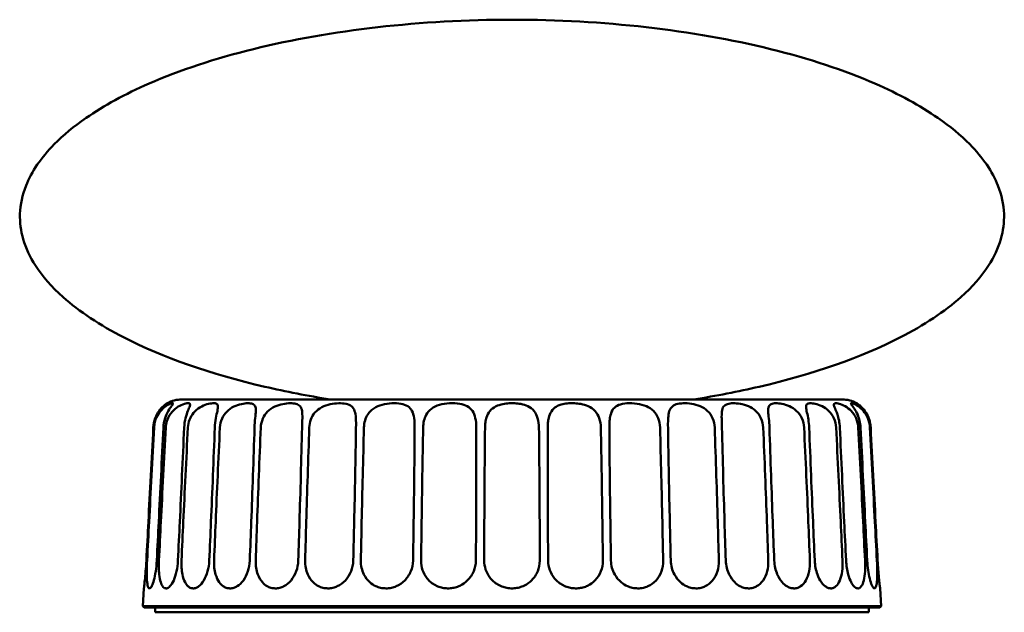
# Model space of a CAD drawing. Header units: millimetres. Extents: x 342 to 858, y 352 to 1052.
# Tile 4 of 7: x 651 to 851, y 650 to 770. Entities that reach past the tile are written whole.
import ezdxf

# ---------------------------------------------------------------- set-up
doc = ezdxf.new("R2010")
doc.units = ezdxf.units.MM
doc.header["$LTSCALE"] = 4
doc.layers.add('Visibile (ISO)', color=7, linetype='Continuous', lineweight=50)

msp = doc.modelspace()

# ---------------------------------------------------------------- linework, layer by layer
at = {"layer": 'Visibile (ISO)'}
for p, q in [((818.472, 693.1255), (684.2618, 693.1255)), ((676.5558, 654.7311), (676.3669, 651.1255)), ((826.1779, 654.7311), (826.3669, 651.1255)), ((826.3669, 651.1255), (676.3669, 651.1255)), ((676.3669, 651.1255), (676.3669, 651.1254)), ((676.3669, 651.1254), (826.3669, 651.1254)), ((676.6103, 650.8755), (676.3669, 651.1254)), ((826.1234, 650.8755), (676.6103, 650.8755)), ((678.8669, 650.8755), (678.8669, 649.8755)), ((823.8669, 650.8755), (823.8669, 649.8755)), ((826.1234, 650.8755), (826.3669, 651.1254)), ((826.3669, 651.1255), (826.3669, 651.1254)), ((678.8669, 649.8755), (823.8669, 649.8755)), ((738.8669, 649.8755), (738.8669, 649.8655)), ((739.8669, 649.8655), (738.8669, 649.8655)), ((762.8669, 649.8655), (739.8669, 649.8655)), ((763.8669, 649.8655), (762.8669, 649.8655)), ((763.8669, 649.8655), (763.8669, 649.8755))]:
    msp.add_line(p, q, dxfattribs=at)
for centre, start, end in [((684.2618, 687.1255), 90, 119.353672), ((818.472, 687.1255), 60.646328, 90)]:
    msp.add_arc(centre, 6, start, end, dxfattribs=at)
for points, knots in [([(751.3669, 770.2995), (732.9384, 770.2995), (714.5382, 768.2115), (691.0135, 762.4052), (683.8457, 760.0337), (672.7307, 755.1794), (668.4218, 752.8297), (662.3239, 748.6113), (660.1689, 746.8274), (655.6783, 742.2782), (653.7459, 739.4493), (651.8482, 734.6672), (651.4374, 732.7423), (651.3201, 729.1076), (651.5389, 727.3981), (652.5543, 723.8883), (653.3895, 722.0898), (655.9394, 718.1298), (657.8177, 715.9854), (663.4208, 710.9921), (667.5909, 708.2234), (680.3651, 701.6746), (690.1448, 698.2639), (705.4259, 694.7159), (709.8691, 693.8529), (714.4469, 693.1255)], [-4.71238898, -4.71238898, -4.71238898, -4.71238898, -4.15953531, -4.15953531, -3.88310847, -3.88310847, -3.66583402, -3.66583402, -3.51764696, -3.51764696, -3.29901094, -3.29901094, -3.15449553, -3.15449553, -3.02638366, -3.02638366, -2.88950352, -2.88950352, -2.71969563, -2.71969563, -2.47901225, -2.47901225, -2.09671832, -2.09671832, -1.94894429, -1.94894429, -1.94894429, -1.94894429]), ([(751.3669, 770.2995), (769.7953, 770.2995), (788.1955, 768.2115), (811.7202, 762.4052), (818.8881, 760.0337), (830.0031, 755.1794), (834.312, 752.8297), (840.4098, 748.6113), (842.5649, 746.8274), (847.0555, 742.2782), (848.9879, 739.4493), (850.8856, 734.6672), (851.2964, 732.7423), (851.4136, 729.1076), (851.1949, 727.3981), (850.1795, 723.8883), (849.3443, 722.0898), (846.7944, 718.1298), (844.9161, 715.9854), (839.313, 710.9921), (835.1429, 708.2234), (822.3686, 701.6746), (812.589, 698.2639), (797.3078, 694.7159), (792.8647, 693.8529), (788.2869, 693.1255)], [-4.71238898, -4.71238898, -4.71238898, -4.71238898, -4.15953531, -4.15953531, -3.88310847, -3.88310847, -3.66583402, -3.66583402, -3.51764696, -3.51764696, -3.29901094, -3.29901094, -3.15449553, -3.15449553, -3.02638366, -3.02638366, -2.88950352, -2.88950352, -2.71969563, -2.71969563, -2.47901225, -2.47901225, -2.09671832, -2.09671832, -1.94894429, -1.94894429, -1.94894429, -1.94894429]), ([(681.3205, 692.3552), (681.3206, 692.3552), (681.3156, 692.352), (681.2756, 692.3272), (681.2009, 692.2812), (680.9462, 692.1056), (680.7489, 691.9619), (680.2442, 691.5098), (679.9373, 691.191), (679.3416, 690.3599), (679.0704, 689.871), (678.6455, 688.7318), (678.5092, 688.0914), (678.4755, 687.4395)], [-0.907714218, -0.907714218, -0.907714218, -0.907714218, -0.862323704, -0.862323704, -0.727076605, -0.727076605, -0.56398682, -0.56398682, -0.379025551, -0.379025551, -0.195842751, -0.195842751, 0, 0, 0, 0]), ([(678.6318, 687.4395), (678.651, 687.8018), (678.7051, 688.1615), (678.8811, 688.8665), (679.0035, 689.2094), (679.384, 690.0227), (679.6737, 690.4565), (680.327, 691.2089), (680.6756, 691.5054), (681.324, 691.9547), (681.6123, 692.1038), (682.0187, 692.2754), (682.1602, 692.3199), (682.3607, 692.3601), (682.4262, 692.3599), (682.4983, 692.3187), (682.4981, 692.2735), (682.4133, 692.1034), (682.3037, 691.9598), (681.9704, 691.5082), (681.7412, 691.1895), (681.2717, 690.3587), (681.0461, 689.87), (680.6858, 688.7313), (680.5657, 688.0911), (680.5339, 687.4395)], [-1.8148305, -1.8148305, -1.8148305, -1.8148305, -1.70582978, -1.70582978, -1.59521395, -1.59521395, -1.4282978, -1.4282978, -1.25593622, -1.25593622, -1.08803688, -1.08803688, -0.96359989, -0.96359989, -0.850701, -0.850701, -0.72599263, -0.72599263, -0.56366537, -0.56366537, -0.37889563, -0.37889563, -0.19583476, -0.19583476, -0.00006691, -0.00006691, -0.00006691, -0.00006691]), ([(680.9982, 687.4395), (681.0215, 687.8822), (681.1006, 688.3209), (681.3658, 689.1637), (681.5505, 689.5634), (682.0853, 690.4232), (682.4589, 690.8405), (683.3032, 691.5503), (683.7526, 691.8107), (684.6121, 692.192), (685.0005, 692.2958), (685.6022, 692.3782), (685.807, 692.3529), (685.986, 692.1558), (685.973, 691.9933), (685.7995, 691.4927), (685.6608, 691.1857), (685.3388, 690.3762), (685.1644, 689.8879), (684.8759, 688.7439), (684.7738, 688.0976), (684.7445, 687.4395)], [-1.81513427, -1.81513427, -1.81513427, -1.81513427, -1.68192187, -1.68192187, -1.54865666, -1.54865666, -1.3705852, -1.3705852, -1.17845865, -1.17845865, -0.97184286, -0.97184286, -0.7584052, -0.7584052, -0.55814934, -0.55814934, -0.38138958, -0.38138958, -0.19777643, -0.19777643, -0.00006691, -0.00006691, -0.00006691, -0.00006691]), ([(685.5027, 687.4395), (685.53, 687.9785), (685.6431, 688.5107), (686.0368, 689.5214), (686.3158, 689.9892), (687.0394, 690.8519), (687.4787, 691.2154), (688.4338, 691.8023), (688.926, 692.0039), (689.8315, 692.2716), (690.2362, 692.3372), (690.9029, 692.3669), (691.1634, 692.3308), (691.5147, 692.1371), (691.6041, 691.9808), (691.633, 691.4967), (691.5775, 691.1834), (691.4001, 690.362), (691.2838, 689.8722), (691.0824, 688.7317), (691.0048, 688.0914), (690.9794, 687.4395)], [-1.81515938, -1.81515938, -1.81515938, -1.81515938, -1.65309169, -1.65309169, -1.4888435, -1.4888435, -1.30920122, -1.30920122, -1.12065377, -1.12065377, -0.93390773, -0.93390773, -0.74662512, -0.74662512, -0.56006478, -0.56006478, -0.37950436, -0.37950436, -0.19590025, -0.19590025, -0.00006691, -0.00006691, -0.00006691, -0.00006691]), ([(692.0085, 687.4395), (692.0377, 688.0612), (692.1814, 688.6728), (692.6729, 689.7618), (692.9983, 690.2327), (693.8272, 691.071), (694.3181, 691.4078), (695.3539, 691.921), (695.8743, 692.0888), (696.8352, 692.3015), (697.2717, 692.3502), (698.0315, 692.3594), (698.3542, 692.3199), (698.8699, 692.1312), (699.0546, 691.9787), (699.2788, 691.5037), (699.3123, 691.1878), (699.2888, 690.3615), (699.2336, 689.8718), (699.1225, 688.7317), (699.0701, 688.0913), (699.0491, 687.4395)], [-1.81529285, -1.81529285, -1.81529285, -1.81529285, -1.62847172, -1.62847172, -1.45608067, -1.45608067, -1.27241756, -1.27241756, -1.09059326, -1.09059326, -0.91641836, -0.91641836, -0.74246367, -0.74246367, -0.56214262, -0.56214262, -0.3794155, -0.3794155, -0.19588737, -0.19588737, -0.00006691, -0.00006691, -0.00006691, -0.00006691]), ([(700.3178, 687.4395), (700.344, 688.0626), (700.482, 688.6757), (700.9641, 689.7654), (701.2855, 690.2359), (702.1208, 691.0736), (702.6231, 691.4099), (703.7092, 691.9223), (704.2673, 692.0897), (705.3285, 692.3018), (705.8258, 692.3503), (706.7263, 692.3593), (707.1288, 692.3198), (707.8181, 692.1311), (708.096, 691.9787), (708.5059, 691.5038), (708.6278, 691.1879), (708.7599, 690.3615), (708.7676, 689.8718), (708.75, 688.7317), (708.7244, 688.0913), (708.7085, 687.4395)], [-1.8152937, -1.8152937, -1.8152937, -1.8152937, -1.62803801, -1.62803801, -1.45567248, -1.45567248, -1.27198333, -1.27198333, -1.09024962, -1.09024962, -0.91622529, -0.91622529, -0.74242069, -0.74242069, -0.56216694, -0.56216694, -0.37941438, -0.37941438, -0.19588722, -0.19588722, -0.00006691, -0.00006691, -0.00006691, -0.00006691]), ([(710.1783, 687.4395), (710.1979, 687.9885), (710.2994, 688.5303), (710.6759, 689.5581), (710.9499, 690.0323), (711.6948, 690.8942), (712.1603, 691.252), (713.2397, 691.8251), (713.831, 692.0204), (715.0159, 692.2777), (715.5982, 692.34), (716.6882, 692.3656), (717.1943, 692.3288), (718.0799, 692.1359), (718.4536, 691.9803), (719.0391, 691.498), (719.2431, 691.1842), (719.5255, 690.3619), (719.5959, 689.8721), (719.6725, 688.7317), (719.6744, 688.0913), (719.6641, 687.4395)], [-1.81517609, -1.81517609, -1.81517609, -1.81517609, -1.65013098, -1.65013098, -1.4825545, -1.4825545, -1.3026055, -1.3026055, -1.11512467, -1.11512467, -0.93060009, -0.93060009, -0.74580055, -0.74580055, -0.56044026, -0.56044026, -0.37948931, -0.37948931, -0.19589789, -0.19589789, -0.00006691, -0.00006691, -0.00006691, -0.00006691]), ([(721.2902, 687.4395), (721.3037, 687.9152), (721.3732, 688.386), (721.6318, 689.287), (721.8199, 689.7111), (722.3833, 690.5739), (722.7808, 690.9729), (723.7807, 691.646), (724.3685, 691.8879), (725.6376, 692.2265), (726.3024, 692.3148), (727.6005, 692.3745), (728.2298, 692.344), (729.3348, 692.146), (729.8092, 691.9848), (730.5606, 691.4887), (730.8368, 691.1784), (731.2585, 690.3625), (731.3895, 689.8725), (731.5579, 688.7318), (731.5874, 688.0914), (731.5829, 687.4395)], [-1.81511105, -1.81511105, -1.81511105, -1.81511105, -1.6719999, -1.6719999, -1.52831253, -1.52831253, -1.35006784, -1.35006784, -1.15626794, -1.15626794, -0.95625139, -0.95625139, -0.75257913, -0.75257913, -0.55770185, -0.55770185, -0.37958652, -0.37958652, -0.19591521, -0.19591521, -0.00006691, -0.00006691, -0.00006691, -0.00006691]), ([(733.316, 687.4395), (733.3251, 687.891), (733.3781, 688.3382), (733.5798, 689.1958), (733.7275, 689.6015), (734.194, 690.464), (734.5426, 690.8779), (735.4524, 691.5791), (736.0014, 691.8344), (737.2622, 692.2072), (737.9618, 692.3065), (739.377, 692.3775), (740.0878, 692.3455), (741.3129, 692.1359), (741.8337, 691.9769), (742.7039, 691.4913), (743.0455, 691.1847), (743.5961, 690.3759), (743.7852, 689.8876), (744.0442, 688.7437), (744.1013, 688.0975), (744.1028, 687.4395)], [-1.81548809, -1.81548809, -1.81548809, -1.81548809, -1.67958592, -1.67958592, -1.54374026, -1.54374026, -1.36485039, -1.36485039, -1.17186411, -1.17186411, -0.96242263, -0.96242263, -0.74660014, -0.74660014, -0.55775544, -0.55775544, -0.38135816, -0.38135816, -0.19773782, -0.19773782, -0.00006691, -0.00006691, -0.00006691, -0.00006691]), ([(745.8902, 687.4395), (745.8943, 687.7882), (745.9198, 688.1347), (746.0187, 688.8143), (746.0924, 689.1455), (746.3541, 689.9549), (746.5792, 690.396), (747.1992, 691.162), (747.5842, 691.4654), (748.4925, 691.9321), (748.9974, 692.0884), (749.9377, 692.2693), (750.3538, 692.3165), (751.1567, 692.3599), (751.5424, 692.3605), (752.3434, 692.3197), (752.7578, 692.2744), (753.672, 692.1035), (754.1565, 691.9599), (755.094, 691.5084), (755.5126, 691.1896), (756.1843, 690.3588), (756.4217, 689.8701), (756.7551, 688.7313), (756.836, 688.0911), (756.8435, 687.4395)], [-1.81487271, -1.81487271, -1.81487271, -1.81487271, -1.70994388, -1.70994388, -1.60360851, -1.60360851, -1.43626495, -1.43626495, -1.26428623, -1.26428623, -1.09370463, -1.09370463, -0.9669269, -0.9669269, -0.85208779, -0.85208779, -0.72602898, -0.72602898, -0.56371448, -0.56371448, -0.37891385, -0.37891385, -0.19583626, -0.19583626, -0.00006691, -0.00006691, -0.00006691, -0.00006691]), ([(758.6309, 687.4395), (758.6317, 687.7709), (758.6471, 688.1003), (758.7114, 688.7474), (758.7605, 689.0636), (758.9466, 689.8675), (759.1173, 690.3178), (759.6155, 691.1011), (759.9351, 691.4132), (760.732, 691.9022), (761.1953, 692.0681), (762.0886, 692.2611), (762.493, 692.3118), (763.2876, 692.3595), (763.6752, 692.3612), (764.4893, 692.3211), (764.9159, 692.2755), (765.8651, 692.1037), (766.3766, 691.9601), (767.3876, 691.5086), (767.8532, 691.1899), (768.6182, 690.3589), (768.8991, 689.8701), (769.3012, 688.7313), (769.4045, 688.0911), (769.4178, 687.4395)], [-1.81493057, -1.81493057, -1.81493057, -1.81493057, -1.71520804, -1.71520804, -1.61431251, -1.61431251, -1.44637423, -1.44637423, -1.27486445, -1.27486445, -1.10097218, -1.10097218, -0.97124201, -0.97124201, -0.85392272, -0.85392272, -0.72612622, -0.72612622, -0.5637742, -0.5637742, -0.37893701, -0.37893701, -0.1958382, -0.1958382, -0.00006691, -0.00006691, -0.00006691, -0.00006691]), ([(771.1509, 687.4395), (771.1478, 687.8838), (771.1613, 688.3239), (771.233, 689.1694), (771.2911, 689.5703), (771.5063, 690.4303), (771.6859, 690.8466), (772.2344, 691.5549), (772.602, 691.8145), (773.5431, 692.1937), (774.1133, 692.2967), (775.3797, 692.3781), (776.0753, 692.3525), (777.4296, 692.1555), (778.0793, 691.9931), (779.2168, 691.493), (779.6926, 691.1858), (780.5151, 690.3762), (780.8341, 689.8879), (781.2999, 688.744), (781.4248, 688.0976), (781.4436, 687.4395)], [-1.81513814, -1.81513814, -1.81513814, -1.81513814, -1.68146794, -1.68146794, -1.54772279, -1.54772279, -1.369657, -1.369657, -1.17740212, -1.17740212, -0.97111961, -0.97111961, -0.75819574, -0.75819574, -0.55822552, -0.55822552, -0.3813955, -0.3813955, -0.19778381, -0.19778381, -0.00006691, -0.00006691, -0.00006691, -0.00006691]), ([(783.0697, 687.4395), (783.0611, 687.9808), (783.0616, 688.5152), (783.1069, 689.5298), (783.1523, 689.999), (783.3511, 690.8616), (783.5101, 691.2238), (784.007, 691.8076), (784.341, 692.0077), (785.1643, 692.273), (785.6436, 692.3378), (786.7, 692.3666), (787.2759, 692.3303), (788.456, 692.1369), (789.0528, 691.9806), (790.1746, 691.497), (790.6778, 691.1836), (791.5495, 690.362), (791.8919, 689.8722), (792.3939, 688.7317), (792.5321, 688.0914), (792.5555, 687.4395)], [-1.81516275, -1.81516275, -1.81516275, -1.81516275, -1.65241482, -1.65241482, -1.48740893, -1.48740893, -1.30769868, -1.30769868, -1.11938885, -1.11938885, -0.93314733, -0.93314733, -0.74643413, -0.74643413, -0.56015045, -0.56015045, -0.37950097, -0.37950097, -0.19589971, -0.19589971, -0.00006691, -0.00006691, -0.00006691, -0.00006691]), ([(794.0252, 687.4395), (794.01, 688.0612), (793.9863, 688.6728), (793.9665, 689.7618), (793.9698, 690.2327), (794.0747, 691.071), (794.1814, 691.4078), (794.5616, 691.921), (794.8258, 692.0888), (795.4923, 692.3015), (795.8838, 692.3502), (796.7662, 692.3594), (797.2562, 692.3199), (798.3042, 692.1312), (798.8579, 691.9787), (799.9469, 691.5037), (800.4585, 691.1878), (801.3526, 690.3615), (801.7097, 689.8718), (802.2389, 688.7317), (802.3885, 688.0913), (802.4159, 687.4395)], [-1.81529285, -1.81529285, -1.81529285, -1.81529285, -1.62847172, -1.62847172, -1.45608067, -1.45608067, -1.27241756, -1.27241756, -1.09059326, -1.09059326, -0.91641836, -0.91641836, -0.74246367, -0.74246367, -0.56214262, -0.56214262, -0.3794155, -0.3794155, -0.19588737, -0.19588737, -0.00006691, -0.00006691, -0.00006691, -0.00006691]), ([(803.6846, 687.4395), (803.6646, 688.0626), (803.616, 688.6757), (803.511, 689.7654), (803.4579, 690.2359), (803.4176, 691.0736), (803.4377, 691.4099), (803.633, 691.9223), (803.803, 692.0897), (804.2927, 692.3018), (804.6025, 692.3503), (805.3391, 692.3593), (805.7653, 692.3198), (806.7073, 692.1311), (807.2203, 691.9787), (808.2537, 691.5038), (808.7518, 691.1879), (809.6364, 690.3615), (809.9978, 689.8718), (810.5382, 688.7317), (810.6946, 688.0913), (810.7252, 687.4395)], [-1.8152937, -1.8152937, -1.8152937, -1.8152937, -1.62803801, -1.62803801, -1.45567248, -1.45567248, -1.27198333, -1.27198333, -1.09024962, -1.09024962, -0.91622529, -0.91622529, -0.74242069, -0.74242069, -0.56216694, -0.56216694, -0.37941438, -0.37941438, -0.19588722, -0.19588722, -0.00006691, -0.00006691, -0.00006691, -0.00006691]), ([(811.7544, 687.4395), (811.733, 687.9885), (811.6751, 688.5303), (811.5124, 689.5581), (811.4089, 690.0323), (811.2173, 690.8942), (811.137, 691.252), (811.0968, 691.8251), (811.1445, 692.0204), (811.4119, 692.2777), (811.6266, 692.34), (812.2081, 692.3656), (812.5744, 692.3288), (813.4155, 692.1359), (813.8855, 691.9803), (814.8408, 691.498), (815.3052, 691.1842), (816.1495, 690.3619), (816.5042, 689.8721), (817.0395, 688.7317), (817.1981, 688.0913), (817.231, 687.4395)], [-1.81517609, -1.81517609, -1.81517609, -1.81517609, -1.65013098, -1.65013098, -1.4825545, -1.4825545, -1.3026055, -1.3026055, -1.11512467, -1.11512467, -0.93060009, -0.93060009, -0.74580055, -0.74580055, -0.56044026, -0.56044026, -0.37948931, -0.37948931, -0.19589789, -0.19589789, -0.00006691, -0.00006691, -0.00006691, -0.00006691]), ([(817.9893, 687.4395), (817.968, 687.9152), (817.9094, 688.386), (817.7319, 689.287), (817.6141, 689.7111), (817.3259, 690.5739), (817.1568, 690.9729), (816.8772, 691.646), (816.7832, 691.8879), (816.7688, 692.2265), (816.8549, 692.3148), (817.2252, 692.3745), (817.5124, 692.344), (818.2291, 692.146), (818.647, 691.9848), (819.5025, 691.4887), (819.9175, 691.1784), (820.6941, 690.3625), (821.0314, 689.8725), (821.5455, 688.7318), (821.7013, 688.0914), (821.7355, 687.4395)], [-1.81511105, -1.81511105, -1.81511105, -1.81511105, -1.6719999, -1.6719999, -1.52831253, -1.52831253, -1.35006784, -1.35006784, -1.15626794, -1.15626794, -0.95625139, -0.95625139, -0.75257913, -0.75257913, -0.55770185, -0.55770185, -0.37958652, -0.37958652, -0.19591521, -0.19591521, -0.00006691, -0.00006691, -0.00006691, -0.00006691]), ([(822.1999, 687.4395), (822.1778, 687.891), (822.1139, 688.3382), (821.9133, 689.1958), (821.7779, 689.6015), (821.4143, 690.464), (821.1787, 690.8779), (820.7219, 691.5791), (820.5188, 691.8344), (820.253, 692.2072), (820.2093, 692.3065), (820.3433, 692.3775), (820.5275, 692.3455), (821.0591, 692.1359), (821.3796, 691.9769), (822.0767, 691.4913), (822.4338, 691.1847), (823.1232, 690.3759), (823.4337, 689.8876), (823.9163, 688.7437), (824.0671, 688.0975), (824.1019, 687.4395)], [-1.81548809, -1.81548809, -1.81548809, -1.81548809, -1.67958592, -1.67958592, -1.54374026, -1.54374026, -1.36485039, -1.36485039, -1.17186411, -1.17186411, -0.96242263, -0.96242263, -0.74660014, -0.74660014, -0.55775544, -0.55775544, -0.38135816, -0.38135816, -0.19773782, -0.19773782, -0.00006691, -0.00006691, -0.00006691, -0.00006691]), ([(824.2583, 687.4395), (824.2403, 687.7882), (824.1932, 688.1347), (824.0436, 688.8143), (823.9406, 689.1455), (823.6166, 689.9549), (823.3663, 690.396), (822.8172, 691.162), (822.5318, 691.4654), (822.024, 691.9321), (821.8116, 692.0884), (821.5508, 692.2693), (821.4752, 692.3165), (821.4217, 692.3499), (821.4132, 692.3552), (821.4132, 692.3552)], [-1.81487271, -1.81487271, -1.81487271, -1.81487271, -1.709943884, -1.709943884, -1.603608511, -1.603608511, -1.436264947, -1.436264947, -1.264286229, -1.264286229, -1.093704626, -1.093704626, -0.966926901, -0.966926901, -0.90778377, -0.90778377, -0.90778377, -0.90778377]), ([(678.4755, 687.4395), (678.14, 680.9492), (677.7901, 674.2212), (677.3496, 665.7906), (677.2082, 663.0912), (677.0652, 660.3669)], [0.95069243, 0.95069243, 0.95069243, 0.95069243, 2.73845273, 2.73845273, 3.48335182, 3.48335182, 3.48335182, 3.48335182]), ([(677.214, 660.3669), (677.3553, 663.0912), (677.4957, 665.7906), (677.9354, 674.2212), (678.2885, 680.9491), (678.6318, 687.4395)], [0.93585557, 0.93585557, 0.93585557, 0.93585557, 1.68075466, 1.68075466, 3.46851839, 3.46851839, 3.46851839, 3.46851839]), ([(680.5339, 687.4395), (680.2164, 680.9491), (679.8805, 674.2212), (679.4525, 665.7906), (679.3145, 663.0912), (679.1741, 660.3669)], [0.95102767, 0.95102767, 0.95102767, 0.95102767, 2.73879139, 2.73879139, 3.48369048, 3.48369048, 3.48369048, 3.48369048]), ([(679.6159, 660.3669), (679.7511, 663.0912), (679.8863, 665.7906), (680.3118, 674.2212), (680.6574, 680.9491), (680.9982, 687.4395)], [0.93585557, 0.93585557, 0.93585557, 0.93585557, 1.68075466, 1.68075466, 3.46851839, 3.46851839, 3.46851839, 3.46851839]), ([(684.7445, 687.4395), (684.4547, 680.9491), (684.143, 674.2212), (683.7404, 665.7906), (683.61, 663.0912), (683.4765, 660.3669)], [0.95102767, 0.95102767, 0.95102767, 0.95102767, 2.73879139, 2.73879139, 3.48369048, 3.48369048, 3.48369048, 3.48369048]), ([(684.1978, 660.3669), (684.3229, 663.0912), (684.4488, 665.7906), (684.8471, 674.2212), (685.1749, 680.9491), (685.5027, 687.4395)], [0.93585557, 0.93585557, 0.93585557, 0.93585557, 1.68075466, 1.68075466, 3.46851839, 3.46851839, 3.46851839, 3.46851839]), ([(690.9794, 687.4395), (690.7262, 680.9491), (690.448, 674.2212), (690.0832, 665.7906), (689.9643, 663.0912), (689.8417, 660.3669)], [0.95102767, 0.95102767, 0.95102767, 0.95102767, 2.73879139, 2.73879139, 3.48369048, 3.48369048, 3.48369048, 3.48369048]), ([(690.8207, 660.3669), (690.9319, 663.0912), (691.0446, 665.7906), (691.4037, 674.2212), (691.7035, 680.9491), (692.0085, 687.4395)], [0.93585557, 0.93585557, 0.93585557, 0.93585557, 1.68075466, 1.68075466, 3.46851839, 3.46851839, 3.46851839, 3.46851839]), ([(699.0491, 687.4395), (698.8401, 680.9491), (698.604, 674.2212), (698.2881, 665.7906), (698.1843, 663.0912), (698.0763, 660.3669)], [0.95102767, 0.95102767, 0.95102767, 0.95102767, 2.73879139, 2.73879139, 3.48369048, 3.48369048, 3.48369048, 3.48369048]), ([(699.2833, 660.3669), (699.3771, 663.0912), (699.4733, 665.7906), (699.7822, 674.2212), (700.045, 680.9491), (700.3178, 687.4395)], [0.93585557, 0.93585557, 0.93585557, 0.93585557, 1.68075466, 1.68075466, 3.46851839, 3.46851839, 3.46851839, 3.46851839]), ([(708.7085, 687.4395), (708.5501, 680.9491), (708.3632, 674.2212), (708.1057, 665.7906), (708.0202, 663.0912), (707.9301, 660.3669)], [0.95102767, 0.95102767, 0.95102767, 0.95102767, 2.73879139, 2.73879139, 3.48369048, 3.48369048, 3.48369048, 3.48369048]), ([(709.3283, 660.3669), (709.402, 663.0912), (709.4787, 665.7906), (709.728, 674.2212), (709.9459, 680.9491), (710.1783, 687.4395)], [0.93585557, 0.93585557, 0.93585557, 0.93585557, 1.68075466, 1.68075466, 3.46851839, 3.46851839, 3.46851839, 3.46851839]), ([(719.6641, 687.4395), (719.561, 680.9491), (719.429, 674.2212), (719.2377, 665.7906), (719.1731, 663.0912), (719.1038, 660.3669)], [0.95102767, 0.95102767, 0.95102767, 0.95102767, 2.73879139, 2.73879139, 3.48369048, 3.48369048, 3.48369048, 3.48369048]), ([(720.6507, 660.3669), (720.702, 663.0912), (720.7569, 665.7906), (720.9391, 674.2212), (721.1053, 680.9491), (721.2902, 687.4395)], [0.93585557, 0.93585557, 0.93585557, 0.93585557, 1.68075466, 1.68075466, 3.46851839, 3.46851839, 3.46851839, 3.46851839]), ([(731.5829, 687.4395), (731.5383, 680.9491), (731.4652, 674.2212), (731.3461, 665.7906), (731.3043, 663.0912), (731.2577, 660.3669)], [0.95102767, 0.95102767, 0.95102767, 0.95102767, 2.73879139, 2.73879139, 3.48369048, 3.48369048, 3.48369048, 3.48369048]), ([(732.9064, 660.3669), (732.9337, 663.0912), (732.9651, 665.7906), (733.0746, 674.2212), (733.1842, 680.9491), (733.316, 687.4395)], [0.93585557, 0.93585557, 0.93585557, 0.93585557, 1.68075466, 1.68075466, 3.46851839, 3.46851839, 3.46851839, 3.46851839]), ([(744.1028, 687.4395), (744.1181, 680.9491), (744.1062, 674.2212), (744.0627, 665.7906), (744.045, 663.0912), (744.0226, 660.3669)], [0.95102767, 0.95102767, 0.95102767, 0.95102767, 2.73879139, 2.73879139, 3.48369048, 3.48369048, 3.48369048, 3.48369048]), ([(745.723, 660.3669), (745.7255, 663.0912), (745.7325, 665.7906), (745.766, 674.2212), (745.8156, 680.9491), (745.8902, 687.4395)], [0.93585557, 0.93585557, 0.93585557, 0.93585557, 1.68075466, 1.68075466, 3.46851839, 3.46851839, 3.46851839, 3.46851839]), ([(756.8435, 687.4395), (756.9182, 680.9491), (756.9677, 674.2212), (757.0013, 665.7906), (757.0082, 663.0912), (757.0107, 660.3669)], [0.95102767, 0.95102767, 0.95102767, 0.95102767, 2.73879139, 2.73879139, 3.48369048, 3.48369048, 3.48369048, 3.48369048]), ([(758.7111, 660.3669), (758.6887, 663.0912), (758.6711, 665.7906), (758.6276, 674.2212), (758.6156, 680.9491), (758.6309, 687.4395)], [0.93585557, 0.93585557, 0.93585557, 0.93585557, 1.68075466, 1.68075466, 3.46851839, 3.46851839, 3.46851839, 3.46851839]), ([(769.4178, 687.4395), (769.5495, 680.9491), (769.6591, 674.2212), (769.7686, 665.7906), (769.8001, 663.0912), (769.8273, 660.3669)], [0.95102767, 0.95102767, 0.95102767, 0.95102767, 2.73879139, 2.73879139, 3.48369048, 3.48369048, 3.48369048, 3.48369048]), ([(771.476, 660.3669), (771.4295, 663.0912), (771.3877, 665.7906), (771.2685, 674.2212), (771.1955, 680.9491), (771.1509, 687.4395)], [0.93585557, 0.93585557, 0.93585557, 0.93585557, 1.68075466, 1.68075466, 3.46851839, 3.46851839, 3.46851839, 3.46851839]), ([(781.4436, 687.4395), (781.6284, 680.9491), (781.7947, 674.2212), (781.9769, 665.7906), (782.0318, 663.0912), (782.083, 660.3669)], [0.95102767, 0.95102767, 0.95102767, 0.95102767, 2.73879139, 2.73879139, 3.48369048, 3.48369048, 3.48369048, 3.48369048]), ([(783.63, 660.3669), (783.5606, 663.0912), (783.496, 665.7906), (783.3048, 674.2212), (783.1728, 680.9491), (783.0697, 687.4395)], [0.93585557, 0.93585557, 0.93585557, 0.93585557, 1.68075466, 1.68075466, 3.46851839, 3.46851839, 3.46851839, 3.46851839]), ([(792.5555, 687.4395), (792.7879, 680.9491), (793.0057, 674.2212), (793.255, 665.7906), (793.3318, 663.0912), (793.4054, 660.3669)], [0.95102767, 0.95102767, 0.95102767, 0.95102767, 2.73879139, 2.73879139, 3.48369048, 3.48369048, 3.48369048, 3.48369048]), ([(794.8036, 660.3669), (794.7136, 663.0912), (794.6281, 665.7906), (794.3706, 674.2212), (794.1837, 680.9491), (794.0252, 687.4395)], [0.93585557, 0.93585557, 0.93585557, 0.93585557, 1.68075466, 1.68075466, 3.46851839, 3.46851839, 3.46851839, 3.46851839]), ([(802.4159, 687.4395), (802.6888, 680.9491), (802.9516, 674.2212), (803.2605, 665.7906), (803.3567, 663.0912), (803.4505, 660.3669)], [0.95102767, 0.95102767, 0.95102767, 0.95102767, 2.73879139, 2.73879139, 3.48369048, 3.48369048, 3.48369048, 3.48369048]), ([(804.6574, 660.3669), (804.5495, 663.0912), (804.4457, 665.7906), (804.1298, 674.2212), (803.8936, 680.9491), (803.6846, 687.4395)], [0.93585557, 0.93585557, 0.93585557, 0.93585557, 1.68075466, 1.68075466, 3.46851839, 3.46851839, 3.46851839, 3.46851839]), ([(810.7252, 687.4395), (811.0302, 680.9491), (811.3301, 674.2212), (811.6891, 665.7906), (811.8019, 663.0912), (811.913, 660.3669)], [0.95102767, 0.95102767, 0.95102767, 0.95102767, 2.73879139, 2.73879139, 3.48369048, 3.48369048, 3.48369048, 3.48369048]), ([(812.8921, 660.3669), (812.7695, 663.0912), (812.6505, 665.7906), (812.2858, 674.2212), (812.0076, 680.9491), (811.7544, 687.4395)], [0.93585557, 0.93585557, 0.93585557, 0.93585557, 1.68075466, 1.68075466, 3.46851839, 3.46851839, 3.46851839, 3.46851839]), ([(817.231, 687.4395), (817.5589, 680.9491), (817.8866, 674.2212), (818.2849, 665.7906), (818.4108, 663.0912), (818.5359, 660.3669)], [0.95102767, 0.95102767, 0.95102767, 0.95102767, 2.73879139, 2.73879139, 3.48369048, 3.48369048, 3.48369048, 3.48369048]), ([(819.2573, 660.3669), (819.1237, 663.0912), (818.9933, 665.7906), (818.5908, 674.2212), (818.279, 680.9491), (817.9893, 687.4395)], [0.93585557, 0.93585557, 0.93585557, 0.93585557, 1.68075466, 1.68075466, 3.46851839, 3.46851839, 3.46851839, 3.46851839]), ([(821.7355, 687.4395), (822.0763, 680.9491), (822.422, 674.2212), (822.8475, 665.7906), (822.9827, 663.0912), (823.1179, 660.3669)], [0.95102767, 0.95102767, 0.95102767, 0.95102767, 2.73879139, 2.73879139, 3.48369048, 3.48369048, 3.48369048, 3.48369048]), ([(823.5597, 660.3669), (823.4193, 663.0912), (823.2813, 665.7906), (822.8532, 674.2212), (822.5173, 680.9491), (822.1999, 687.4395)], [0.93585557, 0.93585557, 0.93585557, 0.93585557, 1.68075466, 1.68075466, 3.46851839, 3.46851839, 3.46851839, 3.46851839]), ([(824.1019, 687.4395), (824.4453, 680.9491), (824.7984, 674.2212), (825.2381, 665.7906), (825.3785, 663.0912), (825.5197, 660.3669)], [0.95102767, 0.95102767, 0.95102767, 0.95102767, 2.73879139, 2.73879139, 3.48369048, 3.48369048, 3.48369048, 3.48369048]), ([(825.6685, 660.3669), (825.5255, 663.0912), (825.3842, 665.7906), (824.9436, 674.2212), (824.5938, 680.9491), (824.2583, 687.4395)], [0.93585557, 0.93585557, 0.93585557, 0.93585557, 1.68075466, 1.68075466, 3.46851839, 3.46851839, 3.46851839, 3.46851839]), ([(677.0652, 660.3669), (677.0263, 659.6244), (676.9763, 658.889), (676.8648, 657.5182), (676.8045, 656.8954), (676.7035, 655.9426), (676.662, 655.5867), (676.6104, 655.1596), (676.5945, 655.0328), (676.5699, 654.8391), (676.5616, 654.7757), (676.5566, 654.7367), (676.5558, 654.7311), (676.5558, 654.7311)], [0, 0, 0, 0, 0.223043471, 0.223043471, 0.445880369, 0.445880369, 0.62831743, 0.62831743, 0.735236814, 0.735236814, 0.846856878, 0.846856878, 0.890881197, 0.890881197, 0.890881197, 0.890881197]), ([(679.1741, 660.3669), (679.1358, 659.6244), (679.0616, 658.8891), (678.8538, 657.5166), (678.7223, 656.8924), (678.45, 655.9141), (678.3153, 655.5426), (678.1097, 655.1224), (678.0387, 655.005), (677.9029, 654.8331), (677.8383, 654.7773), (677.7073, 654.7196), (677.6419, 654.7258), (677.5304, 654.8061), (677.4829, 654.8706), (677.3918, 655.0653), (677.3495, 655.2019), (677.2396, 655.7135), (677.1919, 656.1833), (677.1438, 657.2585), (677.139, 657.834), (677.1574, 659.0667), (677.1802, 659.7143), (677.214, 660.3669)], [0, 0, 0, 0, 0.22303222, 0.22303222, 0.44642262, 0.44642262, 0.63955501, 0.63955501, 0.74313514, 0.74313514, 0.84362223, 0.84362223, 0.9573885, 0.9573885, 1.05542354, 1.05542354, 1.16521734, 1.16521734, 1.38795341, 1.38795341, 1.58559738, 1.58559738, 1.78162861, 1.78162861, 1.78162861, 1.78162861]), ([(683.4765, 660.3669), (683.4401, 659.6245), (683.3439, 658.8893), (683.0454, 657.5127), (682.8453, 656.8851), (682.3819, 655.8408), (682.1248, 655.4317), (681.735, 655.0227), (681.6097, 654.922), (681.4085, 654.8082), (681.3321, 654.7765), (681.1911, 654.7391), (681.1263, 654.7307), (680.9988, 654.7316), (680.9361, 654.741), (680.8034, 654.7807), (680.734, 654.8141), (680.5555, 654.9353), (680.4508, 655.044), (680.216, 655.3856), (680.0952, 655.6492), (679.8517, 656.4095), (679.7478, 656.949), (679.6338, 657.9856), (679.6054, 658.4424), (679.5843, 659.3903), (679.5916, 659.8775), (679.6159, 660.3669)], [0, 0, 0, 0, 0.22300558, 0.22300558, 0.44774825, 0.44774825, 0.66865774, 0.66865774, 0.77234076, 0.77234076, 0.83660981, 0.83660981, 0.89247662, 0.89247662, 0.94850409, 0.94850409, 1.01365465, 1.01365465, 1.12176748, 1.12176748, 1.27531978, 1.27531978, 1.48646572, 1.48646572, 1.63412183, 1.63412183, 1.78109008, 1.78109008, 1.78109008, 1.78109008]), ([(689.8417, 660.3669), (689.8083, 659.6245), (689.693, 658.8893), (689.3134, 657.5127), (689.0518, 656.8851), (688.4306, 655.8408), (688.0796, 655.4317), (687.5354, 655.0227), (687.3588, 654.922), (687.0721, 654.8082), (686.9624, 654.7765), (686.7588, 654.7391), (686.6647, 654.7307), (686.4782, 654.7316), (686.3859, 654.741), (686.1893, 654.7807), (686.0856, 654.8141), (685.8167, 654.9353), (685.6567, 655.044), (685.2921, 655.3856), (685.0995, 655.6492), (684.7005, 656.4095), (684.5201, 656.949), (684.3061, 657.9856), (684.2456, 658.4424), (684.1803, 659.3903), (684.1754, 659.8775), (684.1978, 660.3669)], [0, 0, 0, 0, 0.22300558, 0.22300558, 0.44774825, 0.44774825, 0.66865774, 0.66865774, 0.77234076, 0.77234076, 0.83660981, 0.83660981, 0.89247662, 0.89247662, 0.94850409, 0.94850409, 1.01365465, 1.01365465, 1.12176748, 1.12176748, 1.27531978, 1.27531978, 1.48646572, 1.48646572, 1.63412183, 1.63412183, 1.78109008, 1.78109008, 1.78109008, 1.78109008]), ([(698.0763, 660.3669), (698.0469, 659.6245), (697.916, 658.8893), (697.467, 657.5127), (697.1517, 656.8851), (696.3917, 655.8408), (695.9574, 655.4317), (695.2753, 655.0227), (695.0528, 654.922), (694.6892, 654.8082), (694.5496, 654.7765), (694.2896, 654.7391), (694.1689, 654.7307), (693.9292, 654.7316), (693.8101, 654.741), (693.5556, 654.7807), (693.4208, 654.8141), (693.0697, 654.9353), (692.8592, 655.044), (692.3759, 655.3856), (692.1173, 655.6492), (691.5749, 656.4095), (691.3234, 656.949), (691.016, 657.9856), (690.9252, 658.4424), (690.8176, 659.3903), (690.8008, 659.8775), (690.8207, 660.3669)], [0, 0, 0, 0, 0.22300558, 0.22300558, 0.44774825, 0.44774825, 0.66865774, 0.66865774, 0.77234076, 0.77234076, 0.83660981, 0.83660981, 0.89247662, 0.89247662, 0.94850409, 0.94850409, 1.01365465, 1.01365465, 1.12176748, 1.12176748, 1.27531978, 1.27531978, 1.48646572, 1.48646572, 1.63412183, 1.63412183, 1.78109008, 1.78109008, 1.78109008, 1.78109008]), ([(707.9301, 660.3669), (707.9056, 659.6245), (707.7631, 658.8893), (707.2582, 657.5127), (706.899, 656.8851), (706.0232, 655.8408), (705.5187, 655.4317), (704.7195, 655.0227), (704.4578, 654.922), (704.0284, 654.8082), (703.8632, 654.7765), (703.5546, 654.7391), (703.4111, 654.7307), (703.1254, 654.7316), (702.9831, 654.741), (702.6784, 654.7807), (702.5166, 654.8141), (702.0939, 654.9353), (701.8393, 655.044), (701.2521, 655.3856), (700.9354, 655.6492), (700.2661, 656.4095), (699.9512, 656.949), (699.5596, 657.9856), (699.4414, 658.4424), (699.2947, 659.3903), (699.2664, 659.8775), (699.2833, 660.3669)], [0, 0, 0, 0, 0.22300558, 0.22300558, 0.44774825, 0.44774825, 0.66865774, 0.66865774, 0.77234076, 0.77234076, 0.83660981, 0.83660981, 0.89247662, 0.89247662, 0.94850409, 0.94850409, 1.01365465, 1.01365465, 1.12176748, 1.12176748, 1.27531978, 1.27531978, 1.48646572, 1.48646572, 1.63412183, 1.63412183, 1.78109008, 1.78109008, 1.78109008, 1.78109008]), ([(719.1038, 660.3669), (719.0849, 659.6245), (718.9351, 658.8893), (718.3897, 657.5127), (717.9973, 656.8851), (717.0324, 655.8408), (716.4732, 655.4317), (715.5811, 655.0227), (715.2881, 654.922), (714.806, 654.8082), (714.6202, 654.7765), (714.2724, 654.7391), (714.1105, 654.7307), (713.7874, 654.7316), (713.6262, 654.741), (713.2806, 654.7807), (713.0967, 654.8141), (712.6154, 654.9353), (712.3244, 655.044), (711.6509, 655.3856), (711.2858, 655.6492), (710.5099, 656.4095), (710.1412, 656.949), (709.6774, 657.9856), (709.5352, 658.4424), (709.354, 659.3903), (709.3151, 659.8775), (709.3283, 660.3669)], [0, 0, 0, 0, 0.22300558, 0.22300558, 0.44774825, 0.44774825, 0.66865774, 0.66865774, 0.77234076, 0.77234076, 0.83660981, 0.83660981, 0.89247662, 0.89247662, 0.94850409, 0.94850409, 1.01365465, 1.01365465, 1.12176748, 1.12176748, 1.27531978, 1.27531978, 1.48646572, 1.48646572, 1.63412183, 1.63412183, 1.78109008, 1.78109008, 1.78109008, 1.78109008]), ([(731.2577, 660.3669), (731.245, 659.6245), (731.0925, 658.8893), (730.5232, 657.5127), (730.1096, 656.8851), (729.0848, 655.8408), (728.4879, 655.4317), (727.53, 655.0227), (727.2146, 654.922), (726.6945, 654.8082), (726.4937, 654.7765), (726.1173, 654.7391), (725.9418, 654.7307), (725.5912, 654.7316), (725.4161, 654.741), (725.04, 654.7807), (724.8396, 654.8141), (724.3142, 654.9353), (723.9958, 655.044), (723.2566, 655.3856), (722.8541, 655.6492), (721.9951, 656.4095), (721.5839, 656.949), (721.0618, 657.9856), (720.9001, 658.4424), (720.6898, 659.3903), (720.6415, 659.8775), (720.6507, 660.3669)], [0, 0, 0, 0, 0.22300558, 0.22300558, 0.44774825, 0.44774825, 0.66865774, 0.66865774, 0.77234076, 0.77234076, 0.83660981, 0.83660981, 0.89247662, 0.89247662, 0.94850409, 0.94850409, 1.01365465, 1.01365465, 1.12176748, 1.12176748, 1.27531978, 1.27531978, 1.48646572, 1.48646572, 1.63412183, 1.63412183, 1.78109008, 1.78109008, 1.78109008, 1.78109008]), ([(744.0226, 660.3669), (744.0165, 659.6244), (743.8659, 658.8891), (743.2916, 657.5166), (742.8727, 656.8924), (741.8903, 655.9141), (741.3619, 655.5426), (740.4725, 655.1224), (740.1501, 655.005), (739.4983, 654.8331), (739.1711, 654.7773), (738.4689, 654.7196), (738.0935, 654.7258), (737.4046, 654.8061), (737.0901, 654.8706), (736.4399, 655.0653), (736.1082, 655.2019), (735.1523, 655.7135), (734.5897, 656.1833), (733.7304, 657.2585), (733.4179, 657.834), (733.002, 659.0667), (732.8999, 659.7143), (732.9064, 660.3669)], [0, 0, 0, 0, 0.22303222, 0.22303222, 0.44642262, 0.44642262, 0.63955501, 0.63955501, 0.74313514, 0.74313514, 0.84362223, 0.84362223, 0.9573885, 0.9573885, 1.05542354, 1.05542354, 1.16521734, 1.16521734, 1.38795341, 1.38795341, 1.58559738, 1.58559738, 1.78162861, 1.78162861, 1.78162861, 1.78162861]), ([(757.0107, 660.3669), (757.0114, 659.6244), (756.8673, 658.8891), (756.3042, 657.5178), (755.8906, 656.8947), (754.9328, 655.9365), (754.4302, 655.5773), (753.5605, 655.1516), (753.2292, 655.0269), (752.5375, 654.8381), (752.1785, 654.7764), (751.3989, 654.7162), (750.9775, 654.729), (750.222, 654.8342), (749.8865, 654.912), (749.1907, 655.142), (748.8357, 655.3018), (747.8579, 655.8715), (747.2986, 656.3698), (746.486, 657.4514), (746.2016, 657.9965), (745.8192, 659.1538), (745.7225, 659.7584), (745.723, 660.3669)], [0, 0, 0, 0, 0.22304075, 0.22304075, 0.44601069, 0.44601069, 0.63071036, 0.63071036, 0.73687933, 0.73687933, 0.84590255, 0.84590255, 0.97153732, 0.97153732, 1.07471959, 1.07471959, 1.19145966, 1.19145966, 1.41477544, 1.41477544, 1.59856959, 1.59856959, 1.78135953, 1.78135953, 1.78135953, 1.78135953]), ([(769.8273, 660.3669), (769.8348, 659.6244), (769.7015, 658.8891), (769.1659, 657.5166), (768.768, 656.8924), (767.8217, 655.9141), (767.3084, 655.5426), (766.4368, 655.1224), (766.1195, 655.005), (765.4753, 654.8331), (765.1506, 654.7773), (764.451, 654.7196), (764.0754, 654.7258), (763.3828, 654.8061), (763.0654, 654.8706), (762.4066, 655.0653), (762.0691, 655.2019), (761.0918, 655.7135), (760.5104, 656.1833), (759.6136, 657.2585), (759.2827, 657.834), (758.8335, 659.0667), (758.7165, 659.7143), (758.7111, 660.3669)], [0, 0, 0, 0, 0.22303222, 0.22303222, 0.44642262, 0.44642262, 0.63955501, 0.63955501, 0.74313514, 0.74313514, 0.84362223, 0.84362223, 0.9573885, 0.9573885, 1.05542354, 1.05542354, 1.16521734, 1.16521734, 1.38795341, 1.38795341, 1.58559738, 1.58559738, 1.78162861, 1.78162861, 1.78162861, 1.78162861]), ([(782.083, 660.3669), (782.097, 659.6245), (781.9787, 658.8893), (781.4859, 657.5127), (781.114, 656.8851), (780.165, 655.8408), (779.6015, 655.4317), (778.6781, 655.0227), (778.3715, 654.922), (777.8614, 654.8082), (777.6634, 654.7765), (777.2903, 654.7391), (777.1156, 654.7307), (776.765, 654.7316), (776.589, 654.741), (776.2094, 654.7807), (776.006, 654.8141), (775.47, 654.9353), (775.1421, 655.044), (774.3742, 655.3856), (773.9501, 655.6492), (773.0331, 656.4095), (772.5835, 656.949), (771.9976, 657.9856), (771.8104, 658.4424), (771.5535, 659.3903), (771.4844, 659.8775), (771.476, 660.3669)], [0, 0, 0, 0, 0.22300558, 0.22300558, 0.44774825, 0.44774825, 0.66865774, 0.66865774, 0.77234076, 0.77234076, 0.83660981, 0.83660981, 0.89247662, 0.89247662, 0.94850409, 0.94850409, 1.01365465, 1.01365465, 1.12176748, 1.12176748, 1.27531978, 1.27531978, 1.48646572, 1.48646572, 1.63412183, 1.63412183, 1.78109008, 1.78109008, 1.78109008, 1.78109008]), ([(793.4054, 660.3669), (793.4255, 659.6245), (793.3257, 658.8893), (792.8922, 657.5127), (792.5607, 656.8851), (791.7066, 655.8408), (791.1963, 655.4317), (790.3547, 655.0227), (790.0745, 654.922), (789.607, 654.8082), (789.4253, 654.7765), (789.0824, 654.7391), (788.9215, 654.7307), (788.5984, 654.7316), (788.436, 654.741), (788.0852, 654.7807), (787.8969, 654.8141), (787.4001, 654.9353), (787.0953, 655.044), (786.3799, 655.3856), (785.9832, 655.6492), (785.1224, 656.4095), (784.6976, 656.949), (784.1405, 657.9856), (783.961, 658.4424), (783.7117, 659.3903), (783.6424, 659.8775), (783.63, 660.3669)], [0, 0, 0, 0, 0.22300558, 0.22300558, 0.44774825, 0.44774825, 0.66865774, 0.66865774, 0.77234076, 0.77234076, 0.83660981, 0.83660981, 0.89247662, 0.89247662, 0.94850409, 0.94850409, 1.01365465, 1.01365465, 1.12176748, 1.12176748, 1.27531978, 1.27531978, 1.48646572, 1.48646572, 1.63412183, 1.63412183, 1.78109008, 1.78109008, 1.78109008, 1.78109008]), ([(803.4505, 660.3669), (803.476, 659.6245), (803.3978, 658.8893), (803.0368, 657.5127), (802.7557, 656.8851), (802.0225, 655.8408), (801.5809, 655.4317), (800.8466, 655.0227), (800.6013, 654.922), (800.1907, 654.8082), (800.0309, 654.7765), (799.7285, 654.7391), (799.5864, 654.7307), (799.3006, 654.7316), (799.1566, 654.741), (798.8453, 654.7807), (798.6779, 654.8141), (798.2353, 654.9353), (797.963, 655.044), (797.3217, 655.3856), (796.9645, 655.6492), (796.1861, 656.4095), (795.7991, 656.949), (795.2876, 657.9856), (795.1213, 658.4424), (794.8872, 659.3903), (794.8198, 659.8775), (794.8036, 660.3669)], [0, 0, 0, 0, 0.22300558, 0.22300558, 0.44774825, 0.44774825, 0.66865774, 0.66865774, 0.77234076, 0.77234076, 0.83660981, 0.83660981, 0.89247662, 0.89247662, 0.94850409, 0.94850409, 1.01365465, 1.01365465, 1.12176748, 1.12176748, 1.27531978, 1.27531978, 1.48646572, 1.48646572, 1.63412183, 1.63412183, 1.78109008, 1.78109008, 1.78109008, 1.78109008]), ([(811.913, 660.3669), (811.9433, 659.6245), (811.889, 658.8893), (811.6115, 657.5127), (811.3894, 656.8851), (810.7993, 655.8408), (810.4398, 655.4317), (809.8351, 655.0227), (809.6322, 654.922), (809.291, 654.8082), (809.1578, 654.7765), (808.9051, 654.7391), (808.7862, 654.7307), (808.5463, 654.7316), (808.4252, 654.741), (808.1628, 654.7807), (808.0214, 654.8141), (807.6465, 654.9353), (807.4148, 655.044), (806.8672, 655.3856), (806.5604, 655.6492), (805.8879, 656.4095), (805.5505, 656.949), (805.1002, 657.9856), (804.9522, 658.4424), (804.7403, 659.3903), (804.6768, 659.8775), (804.6574, 660.3669)], [0, 0, 0, 0, 0.22300558, 0.22300558, 0.44774825, 0.44774825, 0.66865774, 0.66865774, 0.77234076, 0.77234076, 0.83660981, 0.83660981, 0.89247662, 0.89247662, 0.94850409, 0.94850409, 1.01365465, 1.01365465, 1.12176748, 1.12176748, 1.27531978, 1.27531978, 1.48646572, 1.48646572, 1.63412183, 1.63412183, 1.78109008, 1.78109008, 1.78109008, 1.78109008]), ([(818.5359, 660.3669), (818.57, 659.6245), (818.5412, 658.8893), (818.3556, 657.5127), (818.1993, 656.8851), (817.7703, 655.8408), (817.5038, 655.4317), (817.047, 655.0227), (816.8927, 654.922), (816.6312, 654.8082), (816.5287, 654.7765), (816.3335, 654.7391), (816.2413, 654.7307), (816.0546, 654.7316), (815.9602, 654.741), (815.7546, 654.7807), (815.6435, 654.8141), (815.3476, 654.9353), (815.1637, 655.044), (814.7264, 655.3856), (814.4792, 655.6492), (813.9332, 656.4095), (813.6556, 656.949), (813.2801, 657.9856), (813.1549, 658.4424), (812.9717, 659.3903), (812.9141, 659.8775), (812.8921, 660.3669)], [0, 0, 0, 0, 0.22300558, 0.22300558, 0.44774825, 0.44774825, 0.66865774, 0.66865774, 0.77234076, 0.77234076, 0.83660981, 0.83660981, 0.89247662, 0.89247662, 0.94850409, 0.94850409, 1.01365465, 1.01365465, 1.12176748, 1.12176748, 1.27531978, 1.27531978, 1.48646572, 1.48646572, 1.63412183, 1.63412183, 1.78109008, 1.78109008, 1.78109008, 1.78109008]), ([(823.1179, 660.3669), (823.1547, 659.6245), (823.1524, 658.8893), (823.0643, 657.5127), (822.9785, 656.8851), (822.7236, 655.8408), (822.5583, 655.4317), (822.2634, 655.0227), (822.1622, 654.922), (821.9884, 654.8082), (821.9197, 654.7765), (821.7879, 654.7391), (821.7252, 654.7307), (821.5975, 654.7316), (821.5324, 654.741), (821.3901, 654.7807), (821.3125, 654.8141), (821.1047, 654.9353), (820.9741, 655.044), (820.6604, 655.3856), (820.4804, 655.6492), (820.0774, 656.4095), (819.868, 656.949), (819.5788, 657.9856), (819.4802, 658.4424), (819.3312, 659.3903), (819.2812, 659.8775), (819.2573, 660.3669)], [0, 0, 0, 0, 0.22300558, 0.22300558, 0.44774825, 0.44774825, 0.66865774, 0.66865774, 0.77234076, 0.77234076, 0.83660981, 0.83660981, 0.89247662, 0.89247662, 0.94850409, 0.94850409, 1.01365465, 1.01365465, 1.12176748, 1.12176748, 1.27531978, 1.27531978, 1.48646572, 1.48646572, 1.63412183, 1.63412183, 1.78109008, 1.78109008, 1.78109008, 1.78109008]), ([(825.5197, 660.3669), (825.5582, 659.6244), (825.5824, 658.8891), (825.5945, 657.5166), (825.582, 656.8924), (825.5142, 655.9141), (825.4652, 655.5426), (825.3604, 655.1224), (825.3185, 655.005), (825.2257, 654.8331), (825.1754, 654.7773), (825.0593, 654.7196), (824.9922, 654.7258), (824.8602, 654.8061), (824.7962, 654.8706), (824.6566, 655.0653), (824.5808, 655.2019), (824.3498, 655.7135), (824.1959, 656.1833), (823.9343, 657.2585), (823.8256, 657.834), (823.6547, 659.0667), (823.5933, 659.7143), (823.5597, 660.3669)], [0, 0, 0, 0, 0.22303222, 0.22303222, 0.44642262, 0.44642262, 0.63955501, 0.63955501, 0.74313514, 0.74313514, 0.84362223, 0.84362223, 0.9573885, 0.9573885, 1.05542354, 1.05542354, 1.16521734, 1.16521734, 1.38795341, 1.38795341, 1.58559738, 1.58559738, 1.78162861, 1.78162861, 1.78162861, 1.78162861]), ([(826.1779, 654.7311), (826.1779, 654.7311), (826.1755, 654.7497), (826.1645, 654.8342), (826.1545, 654.912), (826.1256, 655.142), (826.1059, 655.3018), (826.0385, 655.8715), (825.9825, 656.3698), (825.8766, 657.4514), (825.8281, 657.9965), (825.7398, 659.1538), (825.7005, 659.7584), (825.6685, 660.3669)], [0.890885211, 0.890885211, 0.890885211, 0.890885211, 0.971537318, 0.971537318, 1.074719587, 1.074719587, 1.19145966, 1.19145966, 1.414775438, 1.414775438, 1.598569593, 1.598569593, 1.78135953, 1.78135953, 1.78135953, 1.78135953])]:
    msp.add_open_spline(points, degree=3, knots=knots, dxfattribs=at)

doc.saveas('drawing.dxf')
